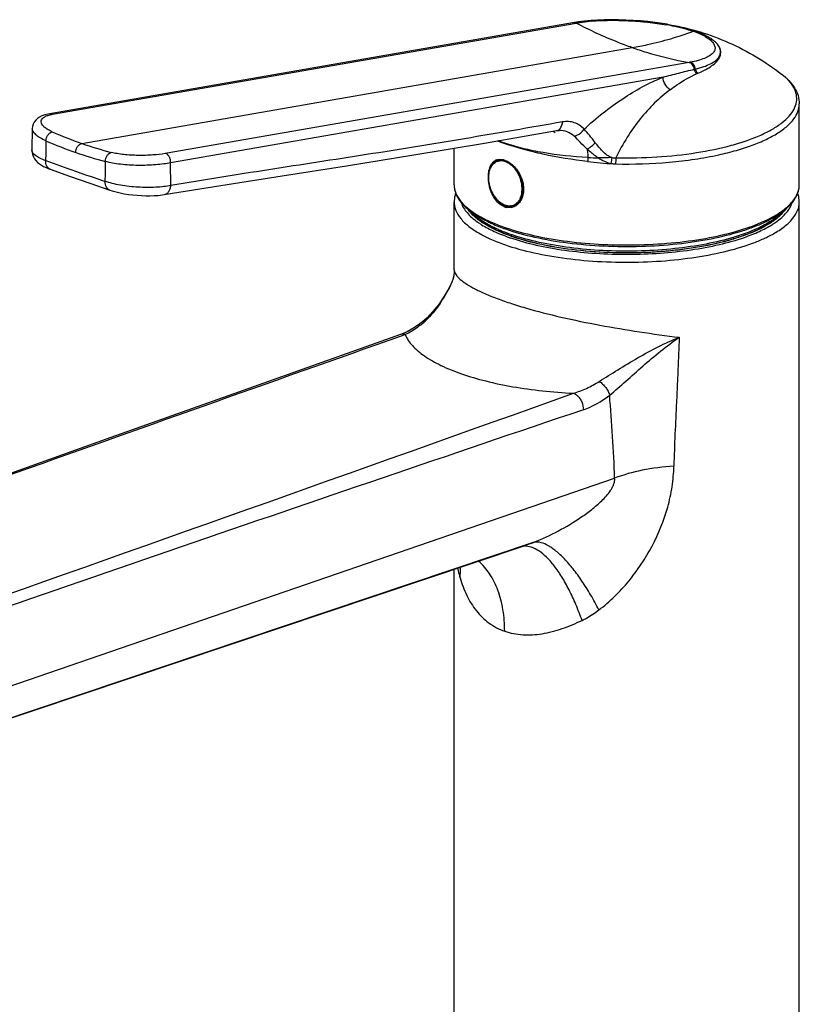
# Model space of a CAD drawing. Header units: millimetres. Extents: x -57 to 352, y -64 to 485.
# Tile 3 of 9: x 0 to 101, y 64 to 193. Entities that reach past the tile are written whole.
import ezdxf

# ---------------------------------------------------------------- set-up
doc = ezdxf.new("R2010")
doc.units = ezdxf.units.MM
doc.header["$LTSCALE"] = 23.1
doc.layers.get('0').update_dxf_attribs({"linetype": 'CONTINUOUS'})

msp = doc.modelspace()

# ---------------------------------------------------------------- linework, layer by layer
at = {"color": 7, "linetype": 'CONTINUOUS'}
for p, q in [((75.06, 192.69), (74.2, 192.63)), ((72.09, 192.38), (3.65, 180.46)), ((84.22, 192.13), (84.55, 192.07)), ((84.55, 192.07), (84.56, 192.07)), ((101.38, 171.2), (101.38, 181.75)), ((1.38, 178.56), (1.33, 175.74)), ((70.08, 178.29), (70.08, 178.29)), ((56.38, 171.2), (56.38, 175.98)), ((62.36, 174.49), (62.08, 174.39)), ((3.71, 173.22), (6.25, 172.31)), ((3.71, 173.22), (3.71, 173.22)), ((6.25, 172.31), (9, 171.35)), ((9, 171.35), (11.51, 170.5)), ((18.59, 169.92), (18.59, 169.92)), ((56.38, 160.13), (56.38, 168.95)), ((64.44, 168.54), (64.15, 168.44)), ((101.38, -55.67), (101.38, 168.95)), ((55.92, 158.12), (55.92, 158.12)), ((56.38, -55.67), (56.38, 121.06))]:
    msp.add_line(p, q, dxfattribs=at)
at = {"color": 9, "linetype": 'CONTINUOUS'}
for p, q in [((4, 180.4), (72.3, 192.29)), ((7.83, 176.6), (79.6, 189.09)), ((87.02, 187.16), (18.72, 175.27)), ((87.7, 186.27), (87.8, 186.29)), ((83.62, 185.24), (19.42, 174.07)), ((19.45, 171.12), (19.42, 174.07)), ((50.01, 151.66), (49.47, 151.47)), ((-19.08, 99.79), (77.31, 132.94)), ((66.82, 124.6), (-10.05, 98.77))]:
    msp.add_line(p, q, dxfattribs=at)
at = {"color": 7, "linetype": 'CONTINUOUS'}
for points in [[(74.2, 192.63), (73.38, 192.56), (72.6, 192.46), (72.09, 192.38)], [(84.22, 192.13), (83.56, 192.23), (82.61, 192.36), (81.65, 192.48), (80.68, 192.57), (79.72, 192.64), (78.76, 192.69), (77.8, 192.72), (76.87, 192.73), (75.95, 192.72), (75.06, 192.69)], [(3.65, 180.46), (3.41, 180.41), (3, 180.31), (2.64, 180.18), (2.33, 180.02), (2.05, 179.83), (1.82, 179.62), (1.63, 179.37), (1.49, 179.1), (1.41, 178.82), (1.38, 178.56)], [(18.59, 169.92), (25.96, 171.12), (33.95, 172.38), (42.33, 173.69), (51.13, 175.1), (60.34, 176.64), (69.71, 178.27)], [(69.71, 178.27), (69.85, 178.28), (69.98, 178.29), (70.08, 178.29)], [(1.33, 175.74), (1.35, 175.43), (1.41, 175.14), (1.52, 174.86), (1.67, 174.59), (1.85, 174.35), (2.06, 174.13), (2.3, 173.94), (2.56, 173.76), (2.85, 173.59), (3.17, 173.44), (3.53, 173.28), (3.71, 173.22)], [(11.51, 170.5), (11.8, 170.41), (12.32, 170.27), (12.84, 170.14), (13.38, 170.04), (13.93, 169.95), (14.49, 169.88), (15.05, 169.83), (15.61, 169.79), (16.17, 169.77), (16.72, 169.77), (17.27, 169.79), (17.8, 169.82), (18.32, 169.88), (18.59, 169.92)], [(56.38, 160.13), (56.37, 159.8), (56.32, 159.31), (56.22, 158.87), (56.09, 158.49), (55.95, 158.18), (55.92, 158.12)], [(55.92, 158.12), (55.77, 157.83), (55.08, 156.66), (54.37, 155.6), (53.62, 154.67), (52.86, 153.86), (52.26, 153.34)], [(52.26, 153.34), (51.9, 153.06), (51.34, 152.67), (50.79, 152.33), (50.26, 152.04), (49.73, 151.8), (49.4, 151.68)], [(49.4, 151.68), (30.22, 144.85), (11.64, 138.23), (-6.12, 131.88), (-23.06, 125.83), (-39.18, 120.05), (-54.26, 114.63)], [(-33.93, 91.12), (-32.97, 91.36), (-31.91, 91.64), (-30.77, 91.96), (-29.56, 92.31), (-28.32, 92.69), (-27.04, 93.09), (-25.73, 93.52), (-24.39, 93.96), (65.52, 124.12)]]:
    msp.add_lwpolyline(points, dxfattribs=at)
at = {"color": 9, "linetype": 'CONTINUOUS'}
for centre, radius, start, end in [((72.14, 191.88), 0.495, 86.8832, 99.9029), ((72.18, 191.89), 0.49, 86.7635, 99.7549), ((65.01, 234.45), 42.79, 279.8085, 279.9469), ((75.03, 177.32), 15.22, 99.811, 99.9589), ((76.48, 166.61), 26.02, 94.7232, 95.3559), ((79.42, 163.85), 28.61, 80.3661, 80.5922), ((79.52, 164.44), 28, 79.6708, 80.3679), ((79.67, 165.25), 27.18, 79.2324, 79.6697), ((80.06, 227.44), 40.88, 279.7946, 279.9395), ((84.71, 200.95), 13.98, 279.9341, 280.0916), ((85.42, 196.84), 10.81, 282.7355, 282.9594), ((83.22, 197.67), 12.9, 292.365, 292.5554), ((95.59, 180.75), 5.99, 42.4823, 44.0277), ((25.45, 227.11), 53.49, 246.345, 250.7676), ((826.38, 166.49), 823.3, 179.27237, 179.453), ((24.86, 226.5), 54.1, 246.3425, 250.7676), ((24.15, 223.3), 49.47, 250.74, 255.3979), ((72.96, 205.26), 30.37, 248.8596, 250.8062), ((70.39, 197.95), 22.55, 248.5762, 250.8001), ((23.55, 222.66), 50.04, 250.7402, 255.3998), ((85.62, 173.73), 11.84, 174.9884, 177.5887), ((77.08, 238.08), 63.4, 267.0538, 268.2766), ((100.91, 170.43), 24.35, 169.7707, 171.5869), ((92.89, 173.93), 15.45, 176.9995, 180.0081), ((133.01, 534.48), 382.83, 250.1671, 251.3986), ((-809.2, 185.32), 820.21, 359.04464, 359.22571), ((62.53, 173.07), 1.4, 98.7456, 109.1845), ((62.55, 173), 1.47, 88.6846, 98.6939), ((80.47, 232.05), 58.21, 263.4051, 266.6915), ((77.44, 176.88), 2.96, 257.9631, 263.6949), ((77.54, 178.68), 4.76, 264.8098, 268.7123), ((63.6, 169.78), 1.35, 281.334, 292.5995), ((63.59, 169.81), 1.38, 292.6994, 303.8049), ((63.69, 169.76), 1.4, 289.2642, 299.5437), ((63.98, 169.86), 1.39, 289.2458, 297.4004), ((67.56, 180.97), 15.94, 241.1383, 244.4509), ((65.29, 174.65), 10.17, 234.9809, 235.6154), ((65.64, 175.16), 10.78, 235.6244, 237.1521), ((65.47, 174.78), 9.9, 234.6105, 235.6265), ((66.07, 175.84), 11.58, 237.1465, 238.1898), ((65.79, 175.24), 10.46, 235.627, 236.6673), ((68.59, 183.08), 18.29, 244.3749, 245.1229), ((71.97, 191.46), 27.33, 250.7836, 251.1351), ((89.18, 183.08), 18.29, 294.8792, 295.6272), ((91.99, 175.23), 10.45, 303.3711, 304.3719), ((91.7, 175.83), 11.58, 301.8135, 302.8544), ((92.3, 174.78), 9.9, 304.372, 305.3883), ((92.13, 175.18), 10.8, 302.8494, 304.3309), ((92.47, 174.67), 10.18, 304.339, 305.0202), ((67.01, 177.71), 14.79, 240.7154, 241.7966), ((67.73, 179.06), 16.32, 241.8082, 244.4195), ((70.58, 184.52), 20.92, 246.3245, 248.5612), ((71.75, 187.55), 24.17, 248.5879, 250.7955), ((72.31, 189.12), 25.83, 250.7833, 251.0583), ((72.43, 189.47), 26.2, 251.058, 251.191), ((89.85, 179.43), 16.74, 295.612, 298.1575), ((90.77, 177.7), 14.78, 298.2027, 299.2846), ((68.67, 180.99), 18.47, 244.3741, 245.6355), ((72.29, 189.45), 26.59, 250.7846, 251.3396), ((88.99, 181.22), 18.73, 294.3712, 295.6153), ((44.11, 162.69), 12.57, 310.0074, 312.7277), ((8399.27, -23440.27), 25025.77, 109.490334, 109.741649), ((-8076.09, 22951.34), 24219.09, 289.446196, 289.65951), ((3904.03, -11182.28), 11954.55, 108.689975, 109.220898), ((56.64, 150.59), 27.91, 288.5628, 291.3981), ((65.65, 121.99), 2.08, 99.682, 101.9153), ((65.66, 121.95), 2.12, 93.5649, 99.6641)]:
    msp.add_arc(centre, radius, start, end, dxfattribs=at)
at = {"color": 7, "linetype": 'CONTINUOUS'}
for centre, radius, start, end in [((72.39, 182.85), 5.59, 236.4104, 239.3156), ((62.35, 173.28), 1.24, 109.2487, 120.3027), ((62.55, 173.02), 1.45, 109.258, 119.2954), ((63.59, 170.09), 1.88, 250.78, 252.7928), ((63.57, 170.03), 1.81, 252.7637, 259.8715), ((63.67, 169.83), 1.47, 275.5247, 289.1407), ((63.55, 169.84), 1.61, 279.228, 289.2217), ((63.53, 169.88), 1.66, 289.2735, 298.7823), ((63.96, 169.91), 1.45, 289.239, 297.0453), ((64.94, 173.76), 8.93, 232.0163, 233.5819), ((65.53, 174.57), 9.93, 233.6056, 235.8688), ((65.35, 174.13), 9.43, 232.8809, 235.3485), ((65.99, 175.25), 10.76, 235.8639, 237.0306), ((65.69, 174.61), 10.01, 235.336, 235.6224), ((91.76, 175.27), 10.78, 302.9139, 304.1365), ((92.08, 174.61), 10, 304.3761, 304.6626), ((92.53, 173.97), 9.23, 304.6237, 307.1448), ((92.35, 174.42), 9.74, 304.1095, 306.43), ((72.32, 188.74), 25.69, 250.783, 250.9177)]:
    msp.add_arc(centre, radius, start, end, dxfattribs=at)
at = {"color": 9, "linetype": 'CONTINUOUS'}
for points, knots in [([(74.34, 192.55), (75.09, 192.61), (76.67, 192.68), (79.11, 192.62), (81.6, 192.43), (83.27, 192.2), (84.09, 192.07)], [0, 0, 0, 0, 0.232698, 0.484778, 0.744568, 1, 1, 1, 1]), ([(71.95, 192.35), (72.01, 192.36), (72.09, 192.36), (72.16, 192.34), (72.18, 192.34)], [0, 0, 0, 0, 0.743456, 1, 1, 1, 1]), ([(72.2, 192.38), (72.22, 192.38), (72.31, 192.37), (72.38, 192.34), (72.44, 192.31)], [0, 0, 0, 0, 0.242719, 1, 1, 1, 1]), ([(79.6, 189.09), (78.98, 189.31), (76.49, 190.23), (74.07, 191.35), (72.3, 192.29)], [0, 0, 0, 0, 0.246238, 1, 1, 1, 1]), ([(72.44, 192.31), (72.57, 192.34), (73.1, 192.42), (73.64, 192.48), (74.05, 192.52)], [0, 0, 0, 0, 0.236103, 1, 1, 1, 1]), ([(84.22, 192.13), (84.21, 192.13), (84.16, 192.13), (84.12, 192.1), (84.09, 192.07)], [0, 0, 0, 0, 0.207128, 1, 1, 1, 1]), ([(84.56, 192.07), (85.15, 191.97), (86.26, 191.73), (87.36, 191.42), (87.87, 191.24)], [0, 0, 0, 0, 0.528876, 1, 1, 1, 1]), ([(84.75, 191.95), (85.25, 191.86), (86.21, 191.65), (87.15, 191.37), (87.59, 191.22)], [0, 0, 0, 0, 0.5273, 1, 1, 1, 1]), ([(79.6, 189.09), (80.26, 189.21), (82.97, 189.74), (85.63, 190.52), (87.59, 191.22)], [0, 0, 0, 0, 0.245171, 1, 1, 1, 1]), ([(89.77, 190.09), (89.92, 189.96), (90.18, 189.69), (90.38, 189.29), (90.41, 188.98), (90.35, 188.69), (90.12, 188.32), (89.64, 187.97), (88.98, 187.65), (88.13, 187.38), (87.5, 187.25), (87.16, 187.18)], [0, 0, 0, 0, 0.116807, 0.20957, 0.250803, 0.291427, 0.379901, 0.490442, 0.629841, 0.800027, 1, 1, 1, 1]), ([(87.87, 191.24), (87.84, 191.24), (87.75, 191.26), (87.66, 191.24), (87.59, 191.22)], [0, 0, 0, 0, 0.240594, 1, 1, 1, 1]), ([(87.59, 191.22), (88.03, 191.06), (88.64, 190.82), (89.36, 190.41), (89.64, 190.2), (89.77, 190.09)], [0, 0, 0, 0, 0.567176, 0.800674, 1, 1, 1, 1]), ([(87.85, 186.3), (88.21, 186.39), (88.89, 186.57), (89.78, 186.94), (90.47, 187.36), (90.88, 187.79), (91.06, 188.16), (91.12, 188.43), (91.11, 188.71), (91.01, 189.1), (90.7, 189.59), (90.35, 189.91), (90.14, 190.06)], [0, 0, 0, 0, 0.18555, 0.344315, 0.475915, 0.583293, 0.63053, 0.675498, 0.720244, 0.766832, 0.871853, 1, 1, 1, 1]), ([(87.87, 191.24), (88.33, 191.08), (88.97, 190.82), (89.71, 190.4), (90.01, 190.18), (90.14, 190.06)], [0, 0, 0, 0, 0.567146, 0.800663, 1, 1, 1, 1]), ([(88.17, 185.75), (88.52, 185.89), (89.15, 186.19), (89.97, 186.69), (90.6, 187.22), (91.02, 187.78), (91.16, 188.29), (91.14, 188.68), (91.04, 189.08), (90.72, 189.58), (90.35, 189.9), (90.14, 190.06)], [0, 0, 0, 0, 0.1802, 0.336042, 0.467332, 0.576817, 0.67172, 0.717827, 0.765383, 0.871264, 1, 1, 1, 1]), ([(90.14, 190.06), (90.11, 190.07), (89.99, 190.1), (89.86, 190.1), (89.77, 190.09)], [0, 0, 0, 0, 0.24696, 1, 1, 1, 1]), ([(79.6, 189.09), (80.21, 188.88), (82.64, 188.09), (85.13, 187.49), (87.02, 187.16)], [0, 0, 0, 0, 0.253386, 1, 1, 1, 1]), ([(83.62, 185.24), (84.3, 185.42), (85.66, 185.77), (87.02, 186.12), (87.7, 186.27)], [0, 0, 0, 0, 0.502705, 1, 1, 1, 1]), ([(87.7, 186.27), (87.69, 186.38), (87.63, 186.59), (87.48, 186.87), (87.27, 187.07), (87.1, 187.14), (87.02, 187.16)], [0, 0, 0, 0, 0.279957, 0.545865, 0.786467, 1, 1, 1, 1]), ([(87.8, 186.29), (87.79, 186.4), (87.73, 186.61), (87.58, 186.89), (87.37, 187.09), (87.2, 187.16), (87.12, 187.18)], [0, 0, 0, 0, 0.279963, 0.545815, 0.786402, 1, 1, 1, 1]), ([(87.85, 186.3), (87.83, 186.41), (87.77, 186.62), (87.62, 186.89), (87.41, 187.1), (87.24, 187.17), (87.15, 187.18)], [0, 0, 0, 0, 0.279536, 0.545159, 0.785878, 1, 1, 1, 1]), ([(88.04, 185.7), (88, 185.73), (87.84, 185.89), (87.74, 186.1), (87.7, 186.27)], [0, 0, 0, 0, 0.240324, 1, 1, 1, 1]), ([(88.13, 185.74), (88.09, 185.77), (87.93, 185.92), (87.84, 186.13), (87.8, 186.29)], [0, 0, 0, 0, 0.240162, 1, 1, 1, 1]), ([(88.17, 185.75), (88.13, 185.78), (87.98, 185.93), (87.88, 186.14), (87.85, 186.3)], [0, 0, 0, 0, 0.240345, 1, 1, 1, 1]), ([(73.32, 178.44), (74.11, 179.19), (75.74, 180.59), (79.09, 183.01), (81.77, 184.5), (83.62, 185.24)], [0, 0, 0, 0, 0.263737, 0.51839, 1, 1, 1, 1]), ([(84.54, 183.6), (84.27, 183.78), (83.83, 184.28), (83.63, 184.92), (83.62, 185.24)], [0, 0, 0, 0, 0.499998, 1, 1, 1, 1]), ([(84.54, 183.6), (84.82, 183.81), (85.93, 184.61), (87.11, 185.3), (88.04, 185.7)], [0, 0, 0, 0, 0.259497, 1, 1, 1, 1]), ([(99.49, 185.3), (99.46, 185.33), (99.32, 185.44), (99.19, 185.55), (99.08, 185.63)], [0, 0, 0, 0, 0.244573, 1, 1, 1, 1]), ([(99.89, 184.91), (99.86, 184.95), (99.73, 185.08), (99.59, 185.21), (99.49, 185.3)], [0, 0, 0, 0, 0.243795, 1, 1, 1, 1]), ([(77.46, 174.74), (79.25, 174.7), (82.77, 174.76), (87.82, 175.29), (91.74, 176.09), (94.52, 176.94), (96.31, 177.64), (97.84, 178.4), (99.09, 179.22), (100.06, 180.1), (100.73, 181.02), (101.07, 181.99), (101.06, 182.98), (100.69, 183.95), (100.26, 184.52), (100.01, 184.8)], [0, 0, 0, 0, 0.185681, 0.36433, 0.526987, 0.599926, 0.666232, 0.725395, 0.777205, 0.821886, 0.860319, 0.894331, 0.926801, 0.961091, 1, 1, 1, 1]), ([(84.54, 183.6), (83.83, 183.07), (82.45, 181.88), (80.57, 179.8), (78.88, 177.4), (77.92, 175.65), (77.46, 174.74)], [0, 0, 0, 0, 0.2324, 0.47687, 0.732861, 1, 1, 1, 1]), ([(90.89, 175.12), (91.66, 175.29), (93.13, 175.65), (95.2, 176.32), (97.01, 177.07), (98.54, 177.89), (99.77, 178.78), (100.68, 179.72), (101.25, 180.71), (101.38, 181.42), (101.38, 181.75)], [0, 0, 0, 0, 0.180227, 0.345889, 0.495287, 0.62732, 0.741738, 0.839564, 0.923771, 1, 1, 1, 1]), ([(3.99, 178.11), (3.81, 178.19), (3.47, 178.36), (3.04, 178.64), (2.73, 178.93), (2.55, 179.23), (2.52, 179.55), (2.66, 179.83), (2.94, 180.06), (3.17, 180.17), (3.31, 180.22)], [0, 0, 0, 0, 0.187613, 0.347201, 0.477699, 0.582182, 0.670325, 0.759508, 0.866459, 1, 1, 1, 1]), ([(3.31, 180.22), (3.34, 180.23), (3.46, 180.27), (3.58, 180.31), (3.68, 180.33)], [0, 0, 0, 0, 0.237163, 1, 1, 1, 1]), ([(3.65, 180.46), (3.71, 180.47), (3.83, 180.47), (3.95, 180.43), (4, 180.4)], [0, 0, 0, 0, 0.486289, 1, 1, 1, 1]), ([(3.68, 180.33), (3.7, 180.34), (3.81, 180.36), (3.92, 180.39), (4, 180.4)], [0, 0, 0, 0, 0.241782, 1, 1, 1, 1]), ([(3.15, 176.95), (2.89, 177.06), (2.43, 177.28), (1.93, 177.63), (1.64, 177.93), (1.45, 178.19), (1.38, 178.42), (1.38, 178.56)], [0, 0, 0, 0, 0.336753, 0.613076, 0.728466, 0.829832, 1, 1, 1, 1]), ([(70.52, 179.4), (66.26, 178.66), (59.88, 177.56), (51.36, 176.15), (42.85, 174.8), (32.21, 173.17), (23.7, 171.83), (19.45, 171.12)], [0, 0, 0, 0, 0.250585, 0.375677, 0.500587, 0.750159, 1, 1, 1, 1]), ([(70.06, 178.42), (70.19, 178.53), (70.42, 178.84), (70.5, 179.2), (70.52, 179.4)], [0, 0, 0, 0, 0.464705, 1, 1, 1, 1]), ([(73.32, 178.44), (73.15, 178.64), (72.76, 178.99), (72.06, 179.33), (71.29, 179.48), (70.78, 179.44), (70.52, 179.4)], [0, 0, 0, 0, 0.255878, 0.501325, 0.746469, 1, 1, 1, 1]), ([(3.15, 176.95), (3.16, 177.08), (3.22, 177.35), (3.41, 177.71), (3.67, 177.98), (3.88, 178.09), (3.99, 178.11)], [0, 0, 0, 0, 0.265356, 0.537002, 0.787832, 1, 1, 1, 1]), ([(69.71, 178.27), (69.74, 178.27), (69.87, 178.3), (69.98, 178.36), (70.06, 178.42)], [0, 0, 0, 0, 0.246214, 1, 1, 1, 1]), ([(72.02, 177.55), (71.77, 177.79), (71.14, 178.16), (70.43, 178.29), (70.08, 178.29)], [0, 0, 0, 0, 0.498137, 1, 1, 1, 1]), ([(72.02, 177.55), (72.15, 177.57), (72.66, 177.73), (73.1, 178.1), (73.32, 178.44)], [0, 0, 0, 0, 0.239479, 1, 1, 1, 1]), ([(73.73, 175.85), (73.42, 176.14), (72.85, 176.71), (72.3, 177.29), (72.02, 177.55)], [0, 0, 0, 0, 0.529748, 1, 1, 1, 1]), ([(74.78, 176.69), (74.53, 177.02), (74.07, 177.62), (73.58, 178.2), (73.32, 178.44)], [0, 0, 0, 0, 0.540521, 1, 1, 1, 1]), ([(7.04, 175.42), (7.04, 175.56), (7.09, 175.83), (7.3, 176.28), (7.61, 176.56), (7.83, 176.6)], [0, 0, 0, 0, 0.270796, 0.54443, 1, 1, 1, 1]), ([(73.79, 174.23), (71.83, 174.46), (68.99, 174.92), (65.4, 175.8), (63.75, 176.3), (62.97, 176.58)], [0, 0, 0, 0, 0.532856, 0.776765, 1, 1, 1, 1]), ([(73.82, 174.77), (71.86, 174.87), (69.01, 175.15), (65.4, 175.9), (63.75, 176.38), (62.98, 176.65)], [0, 0, 0, 0, 0.532993, 0.77648, 1, 1, 1, 1]), ([(73.73, 175.85), (73.92, 175.97), (74.29, 176.23), (74.63, 176.53), (74.78, 176.69)], [0, 0, 0, 0, 0.503023, 1, 1, 1, 1]), ([(76.95, 174.75), (76.71, 174.81), (76.27, 175.06), (75.55, 175.73), (75.09, 176.31), (74.78, 176.69)], [0, 0, 0, 0, 0.24928, 0.500031, 1, 1, 1, 1]), ([(3.12, 174.35), (2.86, 174.45), (2.5, 174.6), (2.06, 174.84), (1.65, 175.11), (1.32, 175.45), (1.33, 175.74)], [0, 0, 0, 0, 0.353916, 0.50498, 0.637914, 1, 1, 1, 1]), ([(10.93, 174.24), (10.93, 174.37), (10.95, 174.58), (11.04, 174.84), (11.16, 175.07), (11.36, 175.31), (11.57, 175.41), (11.68, 175.43)], [0, 0, 0, 0, 0.27107, 0.408322, 0.542272, 0.788812, 1, 1, 1, 1]), ([(18.72, 175.27), (18.19, 175.18), (17.01, 175.06), (15.2, 175.01), (13.64, 175.09), (12.46, 175.25), (11.93, 175.37), (11.68, 175.43)], [0, 0, 0, 0, 0.228566, 0.497739, 0.767878, 0.890903, 1, 1, 1, 1]), ([(19.42, 174.07), (19.43, 174.21), (19.41, 174.48), (19.27, 174.85), (19.03, 175.14), (18.82, 175.25), (18.72, 175.27)], [0, 0, 0, 0, 0.273621, 0.543454, 0.788319, 1, 1, 1, 1]), ([(73.73, 175.85), (73.74, 175.76), (73.78, 175.4), (73.81, 175.04), (73.82, 174.77)], [0, 0, 0, 0, 0.242673, 1, 1, 1, 1]), ([(75.17, 174.71), (75.04, 174.79), (74.53, 175.14), (74.07, 175.54), (73.73, 175.85)], [0, 0, 0, 0, 0.250294, 1, 1, 1, 1]), ([(76.95, 174.75), (76.65, 174.74), (76.06, 174.71), (75.47, 174.71), (75.17, 174.71)], [0, 0, 0, 0, 0.500344, 1, 1, 1, 1]), ([(75.17, 174.71), (75.43, 174.55), (75.96, 174.26), (76.53, 174.05), (76.82, 173.99)], [0, 0, 0, 0, 0.499995, 1, 1, 1, 1]), ([(77.44, 173.92), (79.77, 173.87), (83.23, 173.98), (87.71, 174.5), (89.86, 174.89), (90.89, 175.12)], [0, 0, 0, 0, 0.517345, 0.765667, 1, 1, 1, 1]), ([(3.71, 173.22), (3.62, 173.25), (3.44, 173.36), (3.25, 173.63), (3.14, 173.97), (3.12, 174.22), (3.12, 174.35)], [0, 0, 0, 0, 0.214631, 0.44781, 0.709591, 1, 1, 1, 1]), ([(19.42, 174.07), (19.12, 174.01), (18.47, 173.9), (17.06, 173.76), (15.17, 173.7), (13.29, 173.81), (11.88, 174.01), (11.23, 174.16), (10.93, 174.24)], [0, 0, 0, 0, 0.107532, 0.229573, 0.498797, 0.768178, 0.890879, 1, 1, 1, 1]), ([(62.76, 168.65), (62.29, 168.89), (61.69, 169.52), (61.18, 170.51), (60.93, 171.36), (60.85, 172.22), (60.95, 173.01), (61.24, 173.67), (61.55, 174.01), (61.73, 174.12)], [0, 0, 0, 0, 0.248007, 0.387267, 0.528188, 0.664068, 0.789275, 0.900803, 1, 1, 1, 1]), ([(61.73, 174.12), (61.76, 174.15), (61.91, 174.24), (62.08, 174.3), (62.21, 174.33)], [0, 0, 0, 0, 0.252535, 1, 1, 1, 1]), ([(62.21, 174.33), (62.26, 174.34), (62.44, 174.36), (62.62, 174.35), (62.76, 174.33)], [0, 0, 0, 0, 0.244658, 1, 1, 1, 1]), ([(62.76, 174.33), (62.78, 174.33), (62.88, 174.31), (62.97, 174.28), (63.04, 174.26)], [0, 0, 0, 0, 0.245679, 1, 1, 1, 1]), ([(63.04, 174.26), (63.07, 174.25), (63.16, 174.21), (63.25, 174.17), (63.32, 174.13)], [0, 0, 0, 0, 0.244604, 1, 1, 1, 1]), ([(63.32, 174.13), (63.68, 173.95), (64.25, 173.44), (64.82, 172.5), (65.14, 171.52), (65.24, 170.53), (65.14, 169.89), (65.04, 169.6)], [0, 0, 0, 0, 0.232261, 0.427932, 0.62945, 0.82379, 1, 1, 1, 1]), ([(64.52, 173.21), (64.76, 172.87), (65.04, 172.31), (65.26, 171.5), (65.41, 170.41), (65.23, 169.4), (64.78, 168.88)], [0, 0, 0, 0, 0.272503, 0.410606, 0.545614, 1, 1, 1, 1]), ([(19.45, 171.12), (19.15, 171.06), (18.5, 170.95), (17.07, 170.83), (15.17, 170.85), (13.27, 171.06), (11.85, 171.36), (11.19, 171.54), (10.89, 171.65)], [0, 0, 0, 0, 0.107237, 0.228567, 0.496356, 0.765917, 0.889521, 1, 1, 1, 1]), ([(11.51, 170.5), (11.42, 170.53), (11.24, 170.64), (11.04, 170.91), (10.92, 171.26), (10.89, 171.51), (10.89, 171.65)], [0, 0, 0, 0, 0.215196, 0.448707, 0.710358, 1, 1, 1, 1]), ([(18.59, 169.92), (18.7, 169.94), (18.93, 170.03), (19.2, 170.31), (19.38, 170.69), (19.44, 170.97), (19.45, 171.12)], [0, 0, 0, 0, 0.216941, 0.451907, 0.713516, 1, 1, 1, 1]), ([(56.38, 171.2), (56.38, 171.01), (56.42, 170.64), (56.66, 169.87), (57.28, 168.92), (58.41, 167.89), (59.34, 167.3), (59.86, 167.01)], [0, 0, 0, 0, 0.097528, 0.198448, 0.421245, 0.685933, 1, 1, 1, 1]), ([(97.91, 167.01), (98.43, 167.3), (99.36, 167.89), (100.49, 168.92), (101.11, 169.87), (101.35, 170.64), (101.38, 171.01), (101.38, 171.2)], [0, 0, 0, 0, 0.314086, 0.578762, 0.801555, 0.902473, 1, 1, 1, 1]), ([(65.04, 169.6), (65.02, 169.55), (64.95, 169.36), (64.85, 169.17), (64.76, 169.05)], [0, 0, 0, 0, 0.260777, 1, 1, 1, 1]), ([(56.38, 168.95), (56.38, 168.77), (56.42, 168.39), (56.65, 167.64), (57.25, 166.7), (58.36, 165.68), (59.27, 165.09), (59.77, 164.81)], [0, 0, 0, 0, 0.097973, 0.199266, 0.422412, 0.686789, 1, 1, 1, 1]), ([(57.31, 168.87), (57.46, 168.39), (57.9, 167.7), (58.69, 166.9), (59.19, 166.52), (59.46, 166.33)], [0, 0, 0, 0, 0.446065, 0.707825, 1, 1, 1, 1]), ([(63.04, 168.53), (63.02, 168.54), (62.92, 168.57), (62.83, 168.62), (62.76, 168.65)], [0, 0, 0, 0, 0.244604, 1, 1, 1, 1]), ([(63.32, 168.45), (63.3, 168.46), (63.2, 168.48), (63.11, 168.5), (63.04, 168.53)], [0, 0, 0, 0, 0.245679, 1, 1, 1, 1]), ([(63.87, 168.46), (63.82, 168.45), (63.64, 168.42), (63.46, 168.43), (63.32, 168.45)], [0, 0, 0, 0, 0.244658, 1, 1, 1, 1]), ([(64.57, 168.83), (64.55, 168.82), (64.49, 168.76), (64.41, 168.7), (64.36, 168.66)], [0, 0, 0, 0, 0.253579, 1, 1, 1, 1]), ([(64.78, 168.88), (64.75, 168.84), (64.63, 168.72), (64.49, 168.61), (64.38, 168.55)], [0, 0, 0, 0, 0.257093, 1, 1, 1, 1]), ([(64.76, 169.05), (64.74, 169.03), (64.68, 168.96), (64.62, 168.88), (64.57, 168.83)], [0, 0, 0, 0, 0.254696, 1, 1, 1, 1]), ([(98, 164.81), (98.5, 165.09), (99.41, 165.68), (100.51, 166.7), (101.12, 167.64), (101.35, 168.39), (101.38, 168.77), (101.38, 168.95)], [0, 0, 0, 0, 0.313192, 0.577581, 0.80073, 0.902025, 1, 1, 1, 1]), ([(98.31, 166.33), (98.58, 166.52), (99.08, 166.9), (99.87, 167.7), (100.3, 168.39), (100.45, 168.87)], [0, 0, 0, 0, 0.292139, 0.553901, 1, 1, 1, 1]), ([(59.74, 166.71), (59.63, 166.78), (59.22, 167.09), (58.84, 167.43), (58.59, 167.7)], [0, 0, 0, 0, 0.267114, 1, 1, 1, 1]), ([(97.09, 166.59), (97.16, 166.62), (97.43, 166.76), (97.71, 166.9), (97.91, 167.01)], [0, 0, 0, 0, 0.256241, 1, 1, 1, 1]), ([(99.18, 167.7), (99.1, 167.61), (98.74, 167.25), (98.35, 166.93), (98.03, 166.71)], [0, 0, 0, 0, 0.233581, 1, 1, 1, 1]), ([(59.97, 165.99), (60.49, 165.67), (61.66, 165.06), (62.88, 164.58), (63.54, 164.35)], [0, 0, 0, 0, 0.467336, 1, 1, 1, 1]), ([(62.18, 165.36), (61.98, 165.45), (61.24, 165.78), (60.53, 166.17), (60.04, 166.5)], [0, 0, 0, 0, 0.268099, 1, 1, 1, 1]), ([(60.9, 166.49), (61.06, 166.41), (61.74, 166.11), (62.44, 165.84), (62.97, 165.65)], [0, 0, 0, 0, 0.238562, 1, 1, 1, 1]), ([(63.13, 165.6), (64.36, 165.18), (67.02, 164.47), (71.26, 163.76), (75.84, 163.37), (80.56, 163.32), (85.2, 163.61), (89.56, 164.23), (93.45, 165.15), (95.82, 166), (96.87, 166.49)], [0, 0, 0, 0, 0.113174, 0.239838, 0.375323, 0.514353, 0.65143, 0.781178, 0.898703, 1, 1, 1, 1]), ([(94.23, 164.35), (94.89, 164.58), (96.11, 165.06), (97.28, 165.67), (97.8, 165.99)], [0, 0, 0, 0, 0.532632, 1, 1, 1, 1]), ([(97.74, 166.5), (97.58, 166.4), (96.89, 165.97), (96.16, 165.61), (95.59, 165.36)], [0, 0, 0, 0, 0.232044, 1, 1, 1, 1]), ([(95.59, 165.36), (94.58, 164.92), (92.33, 164.14), (88.65, 163.31), (84.55, 162.76), (80.21, 162.51), (75.82, 162.57), (71.55, 162.94), (67.6, 163.61), (65.12, 164.27), (63.98, 164.66)], [0, 0, 0, 0, 0.102906, 0.22135, 0.351367, 0.488185, 0.626605, 0.761333, 0.887292, 1, 1, 1, 1]), ([(61.05, 164.17), (62.12, 163.68), (64.5, 162.84), (68.42, 161.94), (72.8, 161.34), (77.44, 161.06), (82.16, 161.13), (86.72, 161.54), (90.94, 162.26), (93.58, 162.98), (94.79, 163.4)], [0, 0, 0, 0, 0.102148, 0.220321, 0.350468, 0.48767, 0.62655, 0.761625, 0.887649, 1, 1, 1, 1]), ([(63.78, 164.27), (64.86, 163.9), (67.19, 163.27), (70.9, 162.61), (74.9, 162.22), (79.05, 162.09), (83.2, 162.24), (87.18, 162.66), (90.86, 163.33), (93.16, 163.98), (94.23, 164.35)], [0, 0, 0, 0, 0.110743, 0.233813, 0.36544, 0.501367, 0.63711, 0.768198, 0.890398, 1, 1, 1, 1]), ([(94.79, 163.4), (94.96, 163.46), (95.61, 163.7), (96.25, 163.96), (96.72, 164.17)], [0, 0, 0, 0, 0.260305, 1, 1, 1, 1]), ([(56.38, 160.13), (56.38, 159.95), (56.49, 159.66), (56.74, 159.31), (57.13, 158.89), (57.83, 158.35), (58.89, 157.72), (60.24, 157.07), (61.84, 156.41), (63.68, 155.76), (66.51, 154.88), (70.44, 153.88), (77.11, 152.51), (82.28, 151.75), (85.74, 151.31)], [0, 0, 0, 0, 0.017371, 0.028264, 0.040982, 0.072366, 0.112012, 0.159808, 0.215329, 0.277942, 0.346857, 0.499796, 0.665765, 1, 1, 1, 1]), ([(55.92, 158.12), (55.48, 157.29), (54.55, 155.63), (53.35, 154.11), (52.64, 153.46)], [0, 0, 0, 0, 0.492401, 1, 1, 1, 1]), ([(52.19, 153.06), (52.02, 152.92), (51.34, 152.38), (50.59, 151.92), (50.01, 151.66)], [0, 0, 0, 0, 0.261381, 1, 1, 1, 1]), ([(52.64, 153.46), (52.57, 153.46), (52.43, 153.44), (52.31, 153.38), (52.26, 153.34)], [0, 0, 0, 0, 0.522923, 1, 1, 1, 1]), ([(50.01, 151.66), (49.91, 151.7), (49.71, 151.74), (49.5, 151.71), (49.4, 151.68)], [0, 0, 0, 0, 0.516147, 1, 1, 1, 1]), ([(50.01, 151.66), (50.22, 151.14), (50.75, 150.39), (51.65, 149.52), (52.86, 148.6), (54.76, 147.54), (57.45, 146.47), (60.6, 145.55), (64.13, 144.82), (67.94, 144.29), (70.58, 144.09), (71.93, 144.02)], [0, 0, 0, 0, 0.070607, 0.111543, 0.15673, 0.260354, 0.381486, 0.51864, 0.669484, 0.831068, 1, 1, 1, 1]), ([(75.31, 145.56), (76.12, 146.06), (77.77, 147.11), (80.31, 148.65), (82.96, 150.1), (84.8, 150.94), (85.74, 151.31)], [0, 0, 0, 0, 0.240951, 0.491514, 0.745408, 1, 1, 1, 1]), ([(76.66, 143.78), (77.38, 144.36), (78.82, 145.63), (80.99, 147.58), (83.27, 149.53), (84.9, 150.75), (85.74, 151.31)], [0, 0, 0, 0, 0.236115, 0.486053, 0.741878, 1, 1, 1, 1]), ([(85.74, 151.31), (85.68, 149.91), (85.59, 147.81), (85.47, 145.01), (85.34, 142.21), (85.17, 138.71), (85.06, 135.9), (85.03, 134.5)], [0, 0, 0, 0, 0.250074, 0.375096, 0.500151, 0.750248, 1, 1, 1, 1]), ([(71.93, 144.02), (72.51, 144.19), (73.67, 144.63), (74.77, 145.22), (75.31, 145.56)], [0, 0, 0, 0, 0.487363, 1, 1, 1, 1]), ([(75.31, 145.56), (75.46, 145.46), (75.77, 145.22), (76.15, 144.79), (76.46, 144.3), (76.61, 143.95), (76.66, 143.78)], [0, 0, 0, 0, 0.244377, 0.505076, 0.763109, 1, 1, 1, 1]), ([(71.93, 144.02), (72.12, 143.96), (72.43, 143.76), (72.78, 143.35), (73.11, 142.74), (73.23, 142.21), (73.23, 141.86)], [0, 0, 0, 0, 0.218852, 0.405123, 0.603787, 1, 1, 1, 1]), ([(73.23, 141.86), (73.52, 141.96), (74.75, 142.44), (75.87, 143.16), (76.66, 143.78)], [0, 0, 0, 0, 0.237857, 1, 1, 1, 1]), ([(77.31, 132.94), (77.25, 134.75), (77.04, 138.37), (76.77, 141.98), (76.66, 143.78)], [0, 0, 0, 0, 0.501512, 1, 1, 1, 1]), ([(75.26, 115.77), (75.98, 116.31), (77.35, 117.49), (79.18, 119.5), (80.82, 121.71), (82.7, 124.85), (84.09, 128.26), (84.85, 131.81), (85.01, 133.61), (85.03, 134.5)], [0, 0, 0, 0, 0.123514, 0.248564, 0.374479, 0.500772, 0.752252, 0.876843, 1, 1, 1, 1]), ([(85.03, 134.5), (83.64, 134.42), (81.02, 134.1), (78.46, 133.39), (77.31, 132.94)], [0, 0, 0, 0, 0.528701, 1, 1, 1, 1]), ([(66.82, 124.6), (67.9, 125.03), (69.99, 126.02), (72.46, 127.5), (74.33, 128.85), (75.43, 129.78), (76.24, 130.62), (76.69, 131.19), (77, 131.69), (77.19, 132.09), (77.31, 132.51), (77.32, 132.8), (77.31, 132.94)], [0, 0, 0, 0, 0.250706, 0.499453, 0.623584, 0.748255, 0.811184, 0.874705, 0.906695, 0.938631, 0.970035, 1, 1, 1, 1]), ([(75.26, 115.77), (74.92, 116.43), (74.22, 117.71), (73.1, 119.49), (71.96, 121.06), (70.83, 122.38), (69.89, 123.28), (69.15, 123.84), (68.28, 124.39), (67.43, 124.69), (66.82, 124.6)], [0, 0, 0, 0, 0.177458, 0.344707, 0.498386, 0.635742, 0.754699, 0.806964, 0.854395, 1, 1, 1, 1]), ([(73.06, 114.4), (72.81, 115.1), (72.29, 116.45), (71.41, 118.35), (70.47, 120.04), (69.49, 121.48), (68.49, 122.62), (67.49, 123.46), (66.51, 123.98), (65.83, 124.09), (65.53, 124.07)], [0, 0, 0, 0, 0.174176, 0.338423, 0.48963, 0.625294, 0.743669, 0.844205, 0.928211, 1, 1, 1, 1]), ([(62.97, 112.99), (62.97, 113.93), (62.84, 115.74), (62.19, 118.28), (61.12, 120.46), (60.11, 121.65), (59.56, 122.13)], [0, 0, 0, 0, 0.280296, 0.540751, 0.779931, 1, 1, 1, 1]), ([(56.85, 121.21), (56.87, 121.1), (56.96, 120.68), (57.06, 120.25), (57.15, 119.94)], [0, 0, 0, 0, 0.255667, 1, 1, 1, 1]), ([(57.15, 119.94), (57.16, 120.06), (57.21, 120.52), (57.22, 120.98), (57.2, 121.33)], [0, 0, 0, 0, 0.252726, 1, 1, 1, 1]), ([(57.15, 119.94), (57.38, 119.16), (57.94, 117.65), (59.19, 115.61), (60.87, 113.96), (62.25, 113.24), (62.97, 112.99)], [0, 0, 0, 0, 0.260175, 0.511146, 0.755537, 1, 1, 1, 1]), ([(73.06, 114.4), (73.25, 114.49), (74.02, 114.89), (74.74, 115.37), (75.26, 115.77)], [0, 0, 0, 0, 0.248302, 1, 1, 1, 1]), ([(62.97, 112.99), (63.73, 112.73), (65.36, 112.42), (67.91, 112.59), (70.52, 113.27), (72.21, 113.99), (73.06, 114.4)], [0, 0, 0, 0, 0.228892, 0.471712, 0.729443, 1, 1, 1, 1])]:
    msp.add_open_spline(points, degree=3, knots=knots, dxfattribs=at)
for points in [[(72.16, 192.38), (72.21, 192.37), (72.25, 192.37), (72.28, 192.35)], [(72.18, 192.34), (72.22, 192.33), (72.26, 192.31), (72.3, 192.29)], [(72.28, 192.35), (72.32, 192.34), (72.36, 192.33), (72.4, 192.31)], [(88.04, 185.7), (88.07, 185.71), (88.1, 185.72), (88.13, 185.74)], [(76.95, 174.75), (77.12, 174.73), (77.29, 174.73), (77.46, 174.74)]]:
    msp.add_open_spline(points, degree=3, dxfattribs=at)
at = {"color": 7, "linetype": 'CONTINUOUS'}
for points, knots in [([(84.56, 192.07), (87.18, 191.61), (92.34, 190.02), (96.97, 187.26), (99.08, 185.63)], [0, 0, 0, 0, 0.499913, 1, 1, 1, 1]), ([(99.08, 185.64), (99.42, 185.38), (100.04, 184.83), (100.78, 183.89), (101.27, 182.86), (101.38, 182.12), (101.38, 181.75)], [0, 0, 0, 0, 0.274101, 0.527311, 0.766059, 1, 1, 1, 1]), ([(62.7, 168.44), (62.2, 168.7), (61.59, 169.41), (61.1, 170.52), (60.87, 171.46), (60.82, 172.38), (60.93, 173.22), (61.21, 173.91), (61.54, 174.25), (61.72, 174.35)], [0, 0, 0, 0, 0.248757, 0.39052, 0.53519, 0.674198, 0.799569, 0.907138, 1, 1, 1, 1]), ([(61.84, 174.29), (61.64, 174.17), (61.26, 173.82), (60.93, 173.08), (60.82, 172.2), (60.92, 171.26), (61.23, 170.33), (61.84, 169.28), (62.55, 168.65), (63.08, 168.46)], [0, 0, 0, 0, 0.101424, 0.214326, 0.340976, 0.478354, 0.620109, 0.758693, 1, 1, 1, 1]), ([(61.91, 174.32), (61.93, 174.34), (62.01, 174.41), (62.1, 174.47), (62.16, 174.5)], [0, 0, 0, 0, 0.253413, 1, 1, 1, 1]), ([(62.18, 174.51), (62.2, 174.51), (62.29, 174.52), (62.37, 174.52), (62.44, 174.52)], [0, 0, 0, 0, 0.245857, 1, 1, 1, 1]), ([(62.44, 174.52), (62.46, 174.52), (62.55, 174.52), (62.63, 174.5), (62.7, 174.49)], [0, 0, 0, 0, 0.244717, 1, 1, 1, 1]), ([(62.7, 174.49), (62.72, 174.49), (62.82, 174.47), (62.91, 174.44), (62.97, 174.42)], [0, 0, 0, 0, 0.244416, 1, 1, 1, 1]), ([(62.97, 174.42), (63, 174.41), (63.09, 174.37), (63.19, 174.33), (63.25, 174.3)], [0, 0, 0, 0, 0.24393, 1, 1, 1, 1]), ([(63.25, 174.3), (63.28, 174.29), (63.37, 174.24), (63.46, 174.18), (63.53, 174.14)], [0, 0, 0, 0, 0.244731, 1, 1, 1, 1]), ([(63.53, 174.14), (63.74, 174.01), (64.14, 173.68), (64.83, 172.86), (65.3, 171.85), (65.46, 170.78), (65.41, 170.02), (65.2, 169.33), (64.94, 168.94), (64.79, 168.78)], [0, 0, 0, 0, 0.120631, 0.250763, 0.520184, 0.651899, 0.776739, 0.892866, 1, 1, 1, 1]), ([(56.38, 171.2), (56.38, 171), (56.42, 170.6), (56.67, 169.8), (57.28, 168.82), (58.39, 167.77), (59.3, 167.18), (59.81, 166.89)], [0, 0, 0, 0, 0.102995, 0.208161, 0.434707, 0.695874, 1, 1, 1, 1]), ([(97.96, 166.89), (98.47, 167.18), (99.38, 167.78), (100.49, 168.82), (101.1, 169.8), (101.34, 170.6), (101.38, 171), (101.38, 171.2)], [0, 0, 0, 0, 0.304152, 0.565294, 0.791843, 0.897011, 1, 1, 1, 1]), ([(56.58, 170.12), (56.55, 170.02), (56.44, 169.64), (56.38, 169.24), (56.38, 168.95)], [0, 0, 0, 0, 0.251204, 1, 1, 1, 1]), ([(101.38, 168.95), (101.38, 169.05), (101.37, 169.44), (101.28, 169.84), (101.18, 170.12)], [0, 0, 0, 0, 0.251006, 1, 1, 1, 1]), ([(62.97, 168.32), (62.95, 168.33), (62.86, 168.37), (62.77, 168.41), (62.7, 168.44)], [0, 0, 0, 0, 0.246147, 1, 1, 1, 1]), ([(63.08, 168.46), (63.14, 168.44), (63.38, 168.37), (63.63, 168.35), (63.81, 168.37)], [0, 0, 0, 0, 0.260017, 1, 1, 1, 1]), ([(63.81, 168.24), (63.76, 168.24), (63.58, 168.21), (63.39, 168.23), (63.25, 168.25)], [0, 0, 0, 0, 0.247836, 1, 1, 1, 1]), ([(63.98, 168.39), (64.01, 168.39), (64.11, 168.39), (64.21, 168.4), (64.28, 168.41)], [0, 0, 0, 0, 0.253292, 1, 1, 1, 1]), ([(64.79, 168.78), (64.75, 168.75), (64.62, 168.61), (64.46, 168.49), (64.33, 168.43)], [0, 0, 0, 0, 0.256057, 1, 1, 1, 1]), ([(59.44, 166.72), (59.32, 166.82), (58.86, 167.2), (58.44, 167.64), (58.19, 167.99)], [0, 0, 0, 0, 0.269648, 1, 1, 1, 1]), ([(59.67, 166.62), (59.54, 166.71), (59.1, 167.06), (58.7, 167.47), (58.45, 167.8)], [0, 0, 0, 0, 0.270611, 1, 1, 1, 1]), ([(99.32, 167.8), (99.24, 167.69), (98.88, 167.26), (98.45, 166.88), (98.1, 166.62)], [0, 0, 0, 0, 0.230604, 1, 1, 1, 1]), ([(99.59, 168.01), (99.5, 167.88), (99.08, 167.34), (98.56, 166.89), (98.13, 166.58)], [0, 0, 0, 0, 0.229532, 1, 1, 1, 1]), ([(59.81, 166.89), (59.88, 166.85), (60.2, 166.68), (60.52, 166.51), (60.76, 166.4)], [0, 0, 0, 0, 0.242968, 1, 1, 1, 1]), ([(63.87, 164.5), (63.15, 164.76), (61.83, 165.29), (60.58, 165.98), (60.04, 166.35)], [0, 0, 0, 0, 0.538138, 1, 1, 1, 1]), ([(63.86, 164.48), (63.17, 164.72), (61.89, 165.23), (60.68, 165.88), (60.14, 166.23)], [0, 0, 0, 0, 0.534295, 1, 1, 1, 1]), ([(60.76, 166.4), (60.94, 166.31), (61.7, 165.96), (62.48, 165.65), (63.09, 165.44)], [0, 0, 0, 0, 0.237345, 1, 1, 1, 1]), ([(63.09, 165.44), (64.32, 165.01), (67.01, 164.28), (71.3, 163.56), (75.93, 163.17), (80.7, 163.13), (85.39, 163.43), (89.78, 164.08), (93.14, 164.9), (95.51, 165.73), (96.58, 166.18), (97.08, 166.43)], [0, 0, 0, 0, 0.113282, 0.240269, 0.376218, 0.515686, 0.652989, 0.782595, 0.899538, 0.952016, 1, 1, 1, 1]), ([(97.62, 166.22), (97.2, 165.95), (96.27, 165.43), (94.73, 164.76), (92.99, 164.16), (90.33, 163.43), (86.65, 162.76), (81.97, 162.32), (77.12, 162.27), (72.36, 162.6), (67.95, 163.29), (65.18, 164.02), (63.92, 164.46)], [0, 0, 0, 0, 0.04343, 0.092054, 0.145648, 0.203803, 0.331491, 0.469755, 0.61226, 0.752332, 0.883486, 1, 1, 1, 1]), ([(97.73, 166.35), (97.33, 166.07), (96.43, 165.55), (94.92, 164.86), (93.2, 164.25), (90.55, 163.49), (86.86, 162.8), (82.14, 162.35), (77.25, 162.28), (72.44, 162.6), (67.99, 163.3), (65.2, 164.04), (63.93, 164.48)], [0, 0, 0, 0, 0.042264, 0.089999, 0.14296, 0.200718, 0.32822, 0.466927, 0.610257, 0.751266, 0.883186, 1, 1, 1, 1]), ([(97.08, 166.43), (97.15, 166.47), (97.45, 166.61), (97.75, 166.77), (97.96, 166.89)], [0, 0, 0, 0, 0.256577, 1, 1, 1, 1])]:
    msp.add_open_spline(points, degree=3, knots=knots, dxfattribs=at)
msp.add_open_spline([(61.94, 174.45), (62.02, 174.48), (62.1, 174.5), (62.18, 174.51)], degree=3, dxfattribs=at)

doc.saveas('drawing.dxf')
